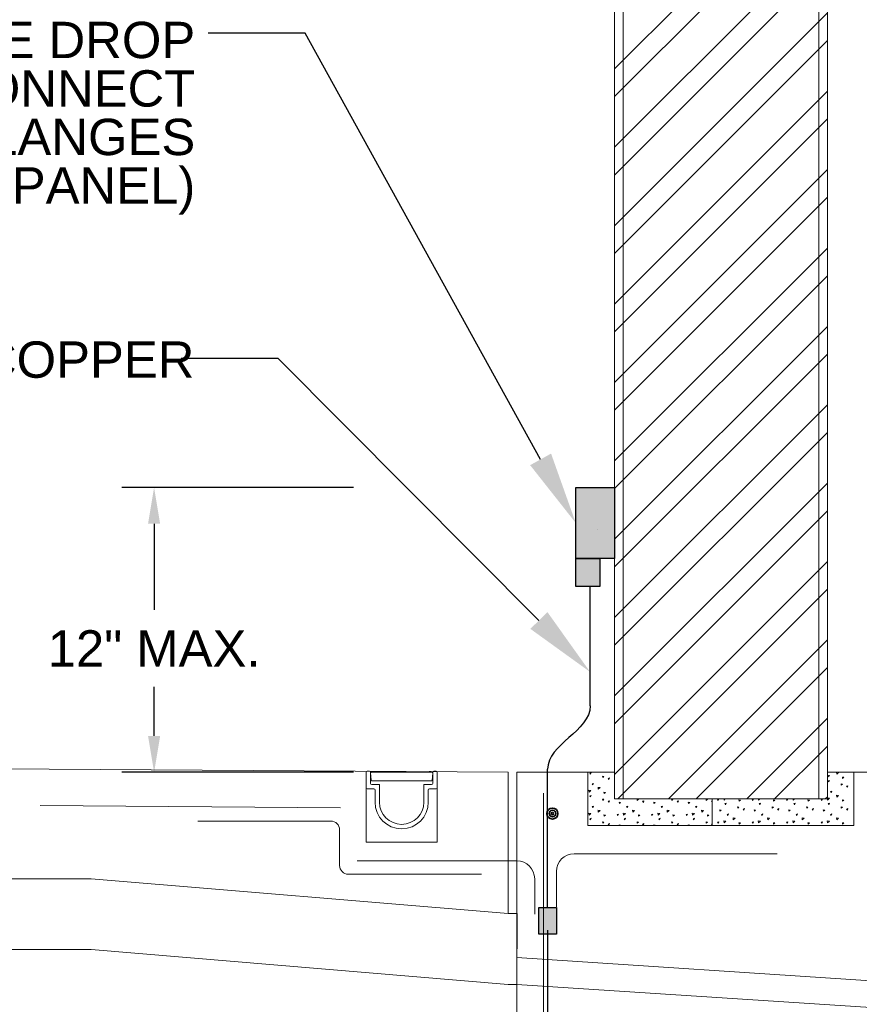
# Model space of a CAD drawing. Header units: inches. Extents: x 577 to 9538, y 274 to 2902.
# Tile 3 of 16: x 766 to 974, y 490 to 734. Entities that reach past the tile are written whole.
import ezdxf
from ezdxf import colors
from ezdxf.entities.mleader import LeaderData, LeaderLine
from ezdxf.math import Vec2, Vec3

# ---------------------------------------------------------------- set-up
doc = ezdxf.new("R2010")
doc.units = ezdxf.units.IN
doc.header["$MEASUREMENT"] = 0
for name, color, linetype, lineweight in [('E-ANNO-TEXT', 7, 'Continuous', 25), ('E-DETL-GRPH', 7, 'Continuous', 35), ('S-301 Building Sections [E-201 Reference]$0$G-ELECT-REF', 253, 'Continuous', 9)]:
    doc.layers.add(name, color=color, linetype=linetype, lineweight=lineweight)
doc.styles.get("Standard").update_dxf_attribs({"font": 'arial.ttf'})
doc.dimstyles.get("Standard").update_dxf_attribs({"dimtxt": 0.18, "dimasz": 0.18, "dimexe": 0.18, "dimexo": 0.0625, "dimgap": 0.09, "dimtad": 0, "dimtih": 1, "dimtoh": 1, "dimdec": 4, "dimzin": 0, "dimdsep": 46, "dimtxsty": 'Standard', "dimcen": 0.09, "dimadec": 0, "dimazin": 0, "dimtfac": 1, "dimtdec": 4, "dimtofl": 0, "dimtmove": 0, "dimatfit": 3, "dimfxl": 1, "dimtolj": 1, "dimtzin": 0, "dimarcsym": 0})

# ---------------------------------------------------------------- blocks, each defined once
blk = doc.blocks.new('S-301 Building Sections [E-201 Reference]')
at = {"color": 9}
for radius in [0.312, 0.188, 0.0625]:
    blk.add_circle((686.868, 256.618), radius, dxfattribs=at)
at = {"layer": 'S-301 Building Sections [E-201 Reference]$0$G-ELECT-REF', "color": 9}
for p, q in [((702.368, 257.447), (702.368, 329.293)), ((690.368, 257.447), (690.368, 317.691)), ((648.118, 259.197), (684.368, 258.947)), ((676.368, 258.947), (676.368, 255.007)), ((676.428, 259.007), (676.558, 259.007)), ((676.618, 258.947), (676.618, 258.317)), ((676.618, 258.947), (680.118, 258.947)), ((676.618, 258.906), (676.647, 258.494)), ((676.658, 258.947), (680.077, 258.947)), ((676.804, 258.988), (676.825, 258.988)), ((677.392, 258.947), (677.31, 258.947)), ((677.799, 258.947), (677.717, 258.947)), ((678.206, 258.947), (678.124, 258.947)), ((678.124, 258.946), (678.206, 258.946)), ((678.531, 258.947), (678.613, 258.947)), ((679.505, 258.947), (679.587, 258.947)), ((679.992, 258.988), (679.97, 258.988)), ((680.118, 258.906), (680.101, 258.669)), ((680.118, 258.947), (680.118, 258.317)), ((680.308, 259.007), (680.178, 259.007)), ((680.368, 258.947), (680.368, 255.007)), ((684.368, 258.947), (684.368, 250.989)), ((690.368, 258.947), (684.868, 258.947)), ((684.868, 258.947), (684.868, 240.947)), ((688.868, 255.947), (688.868, 258.947)), ((688.868, 258.947), (690.368, 258.947)), ((690.368, 258.947), (690.368, 257.447)), ((702.368, 257.447), (702.368, 258.947)), ((702.368, 258.947), (703.368, 258.947)), ((707.868, 258.947), (702.368, 258.947)), ((703.368, 258.947), (703.868, 258.947)), ((703.868, 258.947), (703.868, 255.947)), ((676.678, 258.257), (677.118, 258.257)), ((676.687, 258.459), (676.817, 258.459)), ((676.687, 258.459), (680.049, 258.459)), ((677.118, 258.257), (677.118, 257.257)), ((679.527, 258.459), (677.269, 258.459)), ((680.058, 258.257), (679.618, 258.257)), ((679.618, 258.257), (679.618, 257.257)), ((679.978, 258.459), (680.049, 258.459)), ((680.101, 258.669), (680.089, 258.494)), ((676.368, 258.067), (676.368, 257.757)), ((676.428, 258.007), (676.805, 258.007)), ((676.868, 257.944), (676.868, 257.257)), ((679.868, 257.944), (679.868, 257.257)), ((680.308, 258.007), (679.93, 258.007)), ((680.368, 258.067), (680.368, 257.757)), ((680.368, 257.757), (680.368, 257.257)), ((686.368, 231.947), (686.368, 257.772)), ((657.978, 257.072), (674.923, 256.947)), ((690.368, 257.447), (694.825, 257.447)), ((694.825, 257.447), (695.868, 257.447)), ((695.868, 255.947), (695.868, 257.447)), ((695.868, 257.447), (696.911, 257.447)), ((695.868, 257.447), (695.868, 255.947)), ((696.911, 257.447), (702.368, 257.447)), ((696.911, 257.447), (696.911, 257.447)), ((666.868, 256.197), (674.368, 256.197)), ((695.868, 255.947), (688.868, 255.947)), ((688.868, 255.947), (688.868, 255.947)), ((703.868, 255.947), (695.868, 255.947)), ((674.868, 255.697), (674.868, 253.697)), ((676.368, 255.007), (680.368, 255.007)), ((688.089, 254.351), (699.536, 254.351)), ((684.868, 253.947), (675.868, 253.947)), ((675.368, 253.197), (682.868, 253.197)), ((687.089, 251.351), (687.089, 253.351)), ((648.25, 252.947), (660.868, 252.947)), ((660.868, 252.947), (684.368, 250.989)), ((685.868, 250.947), (685.868, 252.947)), ((684.368, 250.989), (684.872, 250.989)), ((684.872, 250.989), (684.868, 246.989)), ((660.868, 248.947), (648.25, 248.947)), ((684.368, 246.989), (660.868, 248.947)), ((684.868, 248.494), (707.868, 246.994)), ((684.868, 246.989), (684.368, 246.989)), ((684.868, 246.989), (707.868, 245.489))]:
    blk.add_line(p, q, dxfattribs=at)
at = {"layer": 'S-301 Building Sections [E-201 Reference]$0$G-ELECT-REF', "color": 9, "ltscale": 0.075}
for p, q in [((701.881, 257.447), (701.881, 328.614)), ((690.855, 257.447), (690.855, 317.624))]:
    blk.add_line(p, q, dxfattribs=at)
at = {"layer": 'S-301 Building Sections [E-201 Reference]$0$G-ELECT-REF', "color": 9, "linetype": 'Continuous'}
for p, q in [((690.368, 298.602), (702.368, 310.602)), ((690.368, 297.04), (702.368, 309.04)), ((690.368, 294.183), (702.368, 306.183)), ((690.368, 292.62), (702.368, 304.62)), ((690.368, 289.763), (702.368, 301.763)), ((690.368, 288.201), (702.368, 300.201)), ((690.368, 285.344), (702.368, 297.344)), ((690.368, 283.781), (702.368, 295.781)), ((690.368, 280.924), (702.368, 292.924)), ((690.368, 279.362), (702.368, 291.362)), ((690.368, 276.505), (702.368, 288.505)), ((690.368, 274.943), (702.368, 286.943)), ((690.368, 272.086), (702.368, 284.086)), ((690.368, 270.523), (702.368, 282.523)), ((690.368, 267.666), (702.368, 279.666)), ((690.368, 266.104), (702.368, 278.104)), ((690.368, 263.247), (702.368, 275.247)), ((690.368, 261.684), (702.368, 273.684)), ((690.368, 258.827), (702.368, 270.827)), ((690.55, 257.447), (702.368, 269.265)), ((693.407, 257.447), (702.368, 266.408)), ((694.969, 257.447), (702.368, 264.845)), ((697.826, 257.447), (702.368, 261.989)), ((699.389, 257.447), (702.368, 260.426)), ((702.246, 257.447), (702.368, 257.569))]:
    blk.add_line(p, q, dxfattribs=at)
at = {"layer": 'S-301 Building Sections [E-201 Reference]$0$G-ELECT-REF', "color": 9, "linetype": 'Continuous', "extrusion": (0, 0, -1)}
for p, q in [((688.968, 258.904), (689.044, 258.929)), ((689.01, 258.841), (688.969, 258.904)), ((689.01, 258.841), (689.043, 258.929)), ((689.702, 258.65), (689.692, 258.725)), ((689.696, 258.725), (689.774, 258.711)), ((689.702, 258.65), (689.775, 258.71)), ((702.368, 258.779), (702.483, 258.765)), ((702.382, 258.668), (702.368, 258.762)), ((702.382, 258.668), (702.484, 258.765)), ((702.886, 258.945), (703.005, 258.931)), ((702.903, 258.834), (702.886, 258.945)), ((702.903, 258.834), (703.005, 258.931)), ((689.101, 258.295), (689.177, 258.32)), ((689.143, 258.233), (689.101, 258.295)), ((689.143, 258.233), (689.176, 258.321)), ((690.008, 258.6), (690.083, 258.625)), ((690.05, 258.537), (690.008, 258.6)), ((690.05, 258.537), (690.083, 258.625)), ((702.417, 258.465), (702.492, 258.49)), ((702.459, 258.403), (702.417, 258.465)), ((702.459, 258.403), (702.492, 258.491)), ((703.151, 258.212), (703.141, 258.286)), ((703.144, 258.286), (703.223, 258.272)), ((703.151, 258.212), (703.223, 258.271)), ((703.229, 258.603), (703.219, 258.677)), ((703.223, 258.678), (703.301, 258.663)), ((703.229, 258.603), (703.301, 258.663)), ((703.456, 258.161), (703.532, 258.186)), ((703.498, 258.099), (703.456, 258.161)), ((703.498, 258.099), (703.531, 258.186)), ((688.916, 257.93), (689.035, 257.916)), ((688.934, 257.819), (688.917, 257.93)), ((688.934, 257.819), (689.036, 257.916)), ((688.968, 257.616), (689.044, 257.641)), ((689.01, 257.554), (688.969, 257.616)), ((689.01, 257.554), (689.043, 257.641)), ((689.437, 258.096), (689.556, 258.082)), ((689.455, 257.985), (689.438, 258.096)), ((689.455, 257.985), (689.557, 258.081)), ((689.781, 257.754), (689.771, 257.828)), ((689.774, 257.828), (689.853, 257.814)), ((689.781, 257.754), (689.853, 257.813)), ((702.55, 257.857), (702.625, 257.882)), ((702.592, 257.794), (702.55, 257.857)), ((702.592, 257.795), (702.625, 257.882)), ((702.886, 257.657), (703.005, 257.643)), ((702.903, 257.546), (702.886, 257.657)), ((702.903, 257.546), (703.005, 257.643)), ((689.101, 257.008), (689.177, 257.033)), ((689.143, 256.945), (689.176, 257.033)), ((689.702, 257.362), (689.692, 257.437)), ((689.696, 257.437), (689.774, 257.423)), ((689.702, 257.362), (689.775, 257.422)), ((690.008, 257.312), (690.083, 257.337)), ((690.05, 257.249), (690.008, 257.312)), ((690.05, 257.249), (690.083, 257.337)), ((690.643, 257.189), (690.632, 257.263)), ((690.636, 257.264), (690.714, 257.25)), ((690.643, 257.189), (690.715, 257.249)), ((691.047, 257.008), (691.123, 257.033)), ((691.089, 256.945), (691.122, 257.033)), ((691.648, 257.362), (691.638, 257.437)), ((691.641, 257.437), (691.72, 257.423)), ((691.648, 257.362), (691.72, 257.422)), ((691.953, 257.312), (692.029, 257.337)), ((691.995, 257.249), (691.954, 257.312)), ((691.995, 257.249), (692.028, 257.337)), ((692.588, 257.189), (692.578, 257.263)), ((692.582, 257.264), (692.66, 257.25)), ((692.588, 257.189), (692.66, 257.249)), ((692.993, 257.008), (693.068, 257.033)), ((693.035, 256.945), (693.068, 257.033)), ((693.594, 257.362), (693.584, 257.437)), ((693.587, 257.437), (693.666, 257.423)), ((693.594, 257.362), (693.666, 257.422)), ((693.899, 257.312), (693.975, 257.337)), ((693.941, 257.249), (693.899, 257.312)), ((693.941, 257.249), (693.974, 257.337)), ((694.534, 257.189), (694.524, 257.263)), ((694.527, 257.264), (694.606, 257.25)), ((694.534, 257.189), (694.606, 257.249)), ((694.938, 257.008), (695.014, 257.033)), ((694.98, 256.945), (695.013, 257.033)), ((695.539, 257.362), (695.529, 257.437)), ((695.533, 257.437), (695.611, 257.423)), ((695.539, 257.362), (695.612, 257.422)), ((695.845, 257.312), (695.868, 257.319)), ((695.868, 257.278), (695.845, 257.312)), ((696.177, 257.415), (696.252, 257.44)), ((696.219, 257.353), (696.177, 257.415)), ((696.219, 257.353), (696.252, 257.44)), ((696.545, 257.38), (696.535, 257.447)), ((696.545, 257.38), (696.615, 257.447)), ((696.58, 257.177), (696.655, 257.202)), ((696.622, 257.115), (696.58, 257.177)), ((696.622, 257.115), (696.655, 257.203)), ((697.392, 257.315), (697.382, 257.389)), ((697.386, 257.39), (697.464, 257.376)), ((697.392, 257.315), (697.464, 257.375)), ((698.122, 257.415), (698.198, 257.44)), ((698.164, 257.353), (698.122, 257.415)), ((698.164, 257.353), (698.197, 257.44)), ((698.491, 257.38), (698.481, 257.447)), ((698.491, 257.38), (698.561, 257.447)), ((698.525, 257.177), (698.601, 257.202)), ((698.567, 257.115), (698.526, 257.177)), ((698.567, 257.115), (698.601, 257.203)), ((699.338, 257.315), (699.328, 257.389)), ((699.331, 257.39), (699.41, 257.376)), ((699.338, 257.315), (699.41, 257.375)), ((700.068, 257.415), (700.144, 257.44)), ((700.11, 257.353), (700.068, 257.415)), ((700.11, 257.353), (700.143, 257.44)), ((700.436, 257.38), (700.426, 257.447)), ((700.436, 257.38), (700.507, 257.447)), ((700.471, 257.177), (700.547, 257.202)), ((700.513, 257.115), (700.471, 257.177)), ((700.513, 257.115), (700.546, 257.203)), ((701.283, 257.315), (701.273, 257.389)), ((701.277, 257.39), (701.355, 257.376)), ((701.283, 257.315), (701.356, 257.375)), ((702.014, 257.415), (702.089, 257.44)), ((702.056, 257.353), (702.014, 257.415)), ((702.056, 257.353), (702.089, 257.44)), ((702.368, 257.491), (702.483, 257.477)), ((702.382, 257.38), (702.368, 257.474)), ((702.382, 257.38), (702.484, 257.477)), ((702.417, 257.177), (702.492, 257.202)), ((702.459, 257.115), (702.417, 257.177)), ((702.459, 257.115), (702.492, 257.203)), ((703.229, 257.315), (703.219, 257.389)), ((703.223, 257.39), (703.301, 257.376)), ((703.229, 257.315), (703.301, 257.375)), ((688.916, 256.642), (689.035, 256.628)), ((688.934, 256.531), (688.917, 256.642)), ((688.934, 256.531), (689.036, 256.628)), ((689.143, 256.945), (689.101, 257.008)), ((689.437, 256.808), (689.556, 256.794)), ((689.455, 256.697), (689.438, 256.808)), ((689.455, 256.697), (689.557, 256.794)), ((689.781, 256.466), (689.771, 256.54)), ((689.774, 256.541), (689.853, 256.526)), ((689.781, 256.466), (689.853, 256.526)), ((690.511, 256.566), (690.587, 256.591)), ((690.553, 256.503), (690.511, 256.566)), ((690.553, 256.503), (690.586, 256.591)), ((690.879, 256.531), (690.862, 256.642)), ((690.862, 256.642), (690.981, 256.628)), ((690.879, 256.531), (690.981, 256.628)), ((691.089, 256.945), (691.047, 257.008)), ((691.383, 256.808), (691.502, 256.794)), ((691.4, 256.697), (691.384, 256.808)), ((691.4, 256.697), (691.503, 256.794)), ((691.726, 256.466), (691.716, 256.54)), ((691.72, 256.541), (691.798, 256.526)), ((691.726, 256.466), (691.799, 256.526)), ((692.457, 256.566), (692.532, 256.591)), ((692.499, 256.503), (692.457, 256.566)), ((692.499, 256.503), (692.532, 256.591)), ((692.825, 256.531), (692.808, 256.642)), ((692.808, 256.642), (692.926, 256.628)), ((692.825, 256.531), (692.927, 256.628)), ((693.035, 256.945), (692.993, 257.008)), ((693.329, 256.808), (693.447, 256.794)), ((693.346, 256.697), (693.329, 256.808)), ((693.346, 256.697), (693.448, 256.794)), ((693.672, 256.466), (693.662, 256.54)), ((693.666, 256.541), (693.744, 256.526)), ((693.672, 256.466), (693.744, 256.526)), ((694.402, 256.566), (694.478, 256.591)), ((694.444, 256.503), (694.403, 256.566)), ((694.444, 256.503), (694.477, 256.591)), ((694.753, 256.642), (694.872, 256.628)), ((694.771, 256.531), (694.754, 256.642)), ((694.771, 256.531), (694.873, 256.628)), ((694.98, 256.945), (694.939, 257.008)), ((695.275, 256.808), (695.393, 256.794)), ((695.292, 256.697), (695.275, 256.808)), ((695.292, 256.697), (695.394, 256.794)), ((695.618, 256.466), (695.608, 256.54)), ((695.611, 256.541), (695.69, 256.526)), ((695.618, 256.466), (695.69, 256.526)), ((696.308, 256.75), (696.298, 256.825)), ((696.302, 256.825), (696.38, 256.811)), ((696.308, 256.75), (696.38, 256.81)), ((696.713, 256.569), (696.788, 256.594)), ((696.755, 256.507), (696.713, 256.569)), ((696.755, 256.507), (696.788, 256.594)), ((697.314, 256.924), (697.303, 256.998)), ((697.307, 256.999), (697.385, 256.984)), ((697.314, 256.924), (697.386, 256.984)), ((697.619, 256.873), (697.695, 256.898)), ((697.661, 256.811), (697.619, 256.873)), ((697.661, 256.811), (697.694, 256.899)), ((698.254, 256.75), (698.244, 256.825)), ((698.247, 256.825), (698.326, 256.811)), ((698.254, 256.75), (698.326, 256.81)), ((698.658, 256.569), (698.734, 256.594)), ((698.7, 256.507), (698.658, 256.569)), ((698.7, 256.507), (698.733, 256.594)), ((699.259, 256.924), (699.249, 256.998)), ((699.253, 256.999), (699.331, 256.984)), ((699.259, 256.924), (699.332, 256.984)), ((699.565, 256.873), (699.64, 256.898)), ((699.607, 256.811), (699.565, 256.873)), ((699.607, 256.811), (699.64, 256.899)), ((700.2, 256.75), (700.189, 256.825)), ((700.193, 256.825), (700.271, 256.811)), ((700.2, 256.75), (700.272, 256.81)), ((700.604, 256.569), (700.68, 256.594)), ((700.646, 256.507), (700.604, 256.569)), ((700.646, 256.507), (700.679, 256.594)), ((701.205, 256.924), (701.195, 256.998)), ((701.198, 256.999), (701.277, 256.984)), ((701.205, 256.924), (701.277, 256.984)), ((701.51, 256.873), (701.586, 256.898)), ((701.552, 256.811), (701.511, 256.873)), ((701.552, 256.811), (701.585, 256.899)), ((702.145, 256.75), (702.135, 256.825)), ((702.139, 256.825), (702.217, 256.811)), ((702.145, 256.75), (702.218, 256.81)), ((702.55, 256.569), (702.625, 256.594)), ((702.592, 256.507), (702.55, 256.569)), ((702.592, 256.507), (702.625, 256.594)), ((703.151, 256.924), (703.141, 256.998)), ((703.144, 256.999), (703.223, 256.984)), ((703.151, 256.924), (703.223, 256.984)), ((703.456, 256.873), (703.532, 256.898)), ((703.498, 256.811), (703.456, 256.873)), ((703.498, 256.811), (703.531, 256.899)), ((688.968, 256.328), (689.044, 256.353)), ((689.01, 256.266), (688.969, 256.328)), ((689.01, 256.266), (689.043, 256.353)), ((689.702, 256.075), (689.692, 256.149)), ((689.696, 256.149), (689.774, 256.135)), ((689.702, 256.075), (689.775, 256.134)), ((690.008, 256.024), (690.083, 256.049)), ((690.05, 255.962), (690.008, 256.024)), ((690.05, 255.962), (690.083, 256.049)), ((690.636, 255.947), (690.632, 255.975)), ((690.636, 255.976), (690.714, 255.962)), ((690.698, 255.947), (690.715, 255.961)), ((690.914, 256.328), (690.99, 256.353)), ((690.956, 256.266), (690.914, 256.328)), ((690.956, 256.266), (690.989, 256.353)), ((691.648, 256.075), (691.638, 256.149)), ((691.641, 256.149), (691.72, 256.135)), ((691.648, 256.075), (691.72, 256.134)), ((691.953, 256.024), (692.029, 256.049)), ((691.995, 255.962), (691.954, 256.024)), ((691.995, 255.962), (692.028, 256.049)), ((692.582, 255.947), (692.578, 255.975)), ((692.582, 255.976), (692.66, 255.962)), ((692.644, 255.947), (692.66, 255.961)), ((692.86, 256.328), (692.935, 256.353)), ((692.902, 256.266), (692.86, 256.328)), ((692.902, 256.266), (692.935, 256.353)), ((693.594, 256.075), (693.584, 256.149)), ((693.587, 256.149), (693.666, 256.135)), ((693.594, 256.075), (693.666, 256.134)), ((693.899, 256.024), (693.975, 256.049)), ((693.941, 255.962), (693.899, 256.024)), ((693.941, 255.962), (693.974, 256.049)), ((694.528, 255.947), (694.524, 255.975)), ((694.527, 255.976), (694.606, 255.962)), ((694.589, 255.947), (694.606, 255.961)), ((694.805, 256.328), (694.881, 256.353)), ((694.847, 256.266), (694.806, 256.328)), ((694.847, 256.266), (694.881, 256.353)), ((695.539, 256.075), (695.529, 256.149)), ((695.533, 256.149), (695.611, 256.135)), ((695.539, 256.075), (695.612, 256.134)), ((695.845, 256.024), (695.868, 256.031)), ((695.868, 255.99), (695.845, 256.024)), ((696.177, 256.127), (696.252, 256.152)), ((696.219, 256.065), (696.177, 256.127)), ((696.219, 256.065), (696.252, 256.152)), ((696.528, 256.204), (696.646, 256.19)), ((696.545, 256.093), (696.528, 256.204)), ((696.545, 256.093), (696.647, 256.189)), ((697.049, 256.37), (697.167, 256.355)), ((697.066, 256.258), (697.049, 256.37)), ((697.066, 256.258), (697.168, 256.355)), ((697.392, 256.027), (697.382, 256.101)), ((697.386, 256.102), (697.464, 256.088)), ((697.392, 256.027), (697.464, 256.087)), ((698.122, 256.127), (698.198, 256.152)), ((698.164, 256.065), (698.122, 256.127)), ((698.164, 256.065), (698.197, 256.152)), ((698.473, 256.204), (698.592, 256.19)), ((698.491, 256.093), (698.474, 256.204)), ((698.491, 256.093), (698.593, 256.189)), ((698.994, 256.37), (699.113, 256.355)), ((699.012, 256.258), (698.995, 256.37)), ((699.012, 256.258), (699.114, 256.355)), ((699.338, 256.027), (699.328, 256.101)), ((699.331, 256.102), (699.41, 256.088)), ((699.338, 256.027), (699.41, 256.087)), ((700.068, 256.127), (700.144, 256.152)), ((700.11, 256.065), (700.068, 256.127)), ((700.11, 256.065), (700.143, 256.152)), ((700.419, 256.204), (700.538, 256.19)), ((700.436, 256.093), (700.419, 256.204)), ((700.436, 256.093), (700.538, 256.189)), ((700.94, 256.37), (701.059, 256.355)), ((700.957, 256.258), (700.941, 256.37)), ((700.957, 256.258), (701.06, 256.355)), ((701.283, 256.027), (701.273, 256.101)), ((701.277, 256.102), (701.355, 256.088)), ((701.283, 256.027), (701.356, 256.087)), ((702.014, 256.127), (702.089, 256.152)), ((702.056, 256.065), (702.014, 256.127)), ((702.056, 256.065), (702.089, 256.152)), ((702.365, 256.204), (702.483, 256.19)), ((702.382, 256.093), (702.365, 256.204)), ((702.382, 256.093), (702.484, 256.189)), ((702.886, 256.37), (703.005, 256.355)), ((702.903, 256.258), (702.886, 256.37)), ((702.903, 256.258), (703.005, 256.355)), ((703.229, 256.027), (703.219, 256.101)), ((703.223, 256.102), (703.301, 256.088)), ((703.229, 256.027), (703.301, 256.087))]:
    blk.add_line(p, q, dxfattribs=at)
at = {"layer": 'S-301 Building Sections [E-201 Reference]$0$G-ELECT-REF', "color": 9}
for centre, radius, start, end in [((676.428, 258.947), 0.06, 90, 180), ((676.558, 258.947), 0.06, 0, 90), ((676.658, 258.906), 0.0407, 90, 180), ((676.713, 259.008), 0.061, 270, 318.1897), ((676.804, 258.927), 0.061, 90, 138.1897), ((676.825, 258.927), 0.061, 41.8103, 90), ((676.916, 259.008), 0.061, 221.8103, 270), ((679.879, 259.008), 0.061, 270, 318.1897), ((679.97, 258.927), 0.061, 90, 138.1897), ((679.992, 258.927), 0.061, 41.8103, 90), ((680.083, 259.008), 0.061, 221.8103, 270), ((680.077, 258.906), 0.0407, 0, 90), ((680.178, 258.947), 0.06, 90, 180), ((680.308, 258.947), 0.06, 0, 90), ((676.678, 258.317), 0.06, 180, 270), ((676.687, 258.499), 0.0407, 180, 270), ((680.049, 258.499), 0.0407, 270, 0), ((680.058, 258.317), 0.06, 270, 0), ((676.428, 258.067), 0.06, 180, 270), ((676.805, 257.944), 0.0625, 0, 90), ((679.93, 257.944), 0.0625, 90, 180), ((680.308, 258.067), 0.06, 270, 0), ((678.368, 257.257), 1.5, 180, 0), ((678.368, 257.257), 1.25, 180, 0), ((684.868, 252.947), 1, 0, 90)]:
    blk.add_arc(centre, radius, start, end, dxfattribs=at)
at = {"layer": 'S-301 Building Sections [E-201 Reference]$0$G-ELECT-REF', "color": 9, "extrusion": (0, 0, -1)}
for centre, radius, start, end in [((-674.368, 255.697), 0.5, 90, 180), ((-688.089, 253.351), 1, 0, 90), ((-675.368, 253.697), 0.5, 270, 0)]:
    blk.add_arc(centre, radius, start, end, dxfattribs=at)
blk = doc.blocks.new('*D8')
at = {"layer": 'Defpoints', "color": 0, "transparency": 16777216}
for p in [(904.07, 618.11), (799.68, 547.61), (904.07, 547.61)]:
    blk.add_point(p, dxfattribs=at)
at = {"layer": 'E-ANNO-TEXT', "color": 0, "lineweight": -2, "transparency": 16777216}
for p, q in [((849.07, 618.11), (791.68, 618.11)), ((799.68, 609.11), (799.68, 587.78)), ((799.68, 556.61), (799.68, 568.74)), ((849.07, 547.61), (791.68, 547.61))]:
    blk.add_line(p, q, dxfattribs=at)
at = {"layer": 'E-ANNO-TEXT', "color": 0, "transparency": 16777216}
for points in [[(798.18, 609.11), (801.18, 609.11), (799.68, 618.11)], [(798.18, 556.61), (801.18, 556.61), (799.68, 547.61)]]:
    blk.add_solid(points, dxfattribs=at)
at = {"layer": 'E-ANNO-TEXT', "color": 0, "transparency": 16777216, "insert": (799.68, 578.26), "char_height": 9, "width": 54.0709, "attachment_point": 5}
blk.add_mtext('\\A1;12" MAX.', dxfattribs=at)

msp = doc.modelspace()

# ---------------------------------------------------------------- hatches: boundary and pattern name
at = {"layer": 'E-ANNO-TEXT'}
h = msp.add_hatch(color=0, dxfattribs=at)
h.dxf.hatch_style = 1
h.paths.add_polyline_path([(910.25057, 618.10503), (904.06651, 618.10503), (904.06651, 600.51098), (910.25219, 600.51098)])
h.paths.add_polyline_path([(913.64783, 618.10503), (910.25057, 618.10503), (910.25219, 600.51098), (913.64783, 600.51098)])
h = msp.add_hatch(color=0, dxfattribs=at)
h.dxf.hatch_style = 1
h.paths.add_polyline_path([(910.01944, 600.51098), (904.06651, 600.51098), (904.06651, 593.61084), (910.01944, 593.61084)])
h = msp.add_hatch(color=0, dxfattribs=at)
h.dxf.hatch_style = 1
h.paths.add_polyline_path([(899.26765, 514.09749), (894.93396, 514.09749), (894.93396, 507.53039), (899.26765, 507.53039)])

# ---------------------------------------------------------------- linework, layer by layer
at = {"layer": 'E-ANNO-TEXT', "color": 0}
for p, q in [((909.49149, 607.81833), (909.49149, 607.81833)), ((907.62013, 600.48388), (907.62013, 600.48388)), ((907.627, 564.04833), (907.627, 593.61084)), ((897.1008, 514.09749), (897.1008, 548.33693)), ((897.1008, 508.54415), (897.1008, 441.41789))]:
    msp.add_line(p, q, dxfattribs=at)
for points in [[(904.06651, 618.10503), (913.64783, 618.10503), (913.64783, 600.51098), (904.06651, 600.51098)], [(904.06651, 600.51098), (910.01944, 600.51098), (910.01944, 593.61084), (904.06651, 593.61084)], [(899.26765, 514.09749), (899.26765, 507.53039), (894.93396, 507.53039), (894.93396, 514.09749)]]:
    msp.add_lwpolyline(points, close=True, dxfattribs=at)
msp.add_open_spline([(907.627, 564.04833), (907.62564, 557.74446), (897.1008, 554.6408), (897.1008, 548.33693)], degree=3, dxfattribs=at)

# ---------------------------------------------------------------- block references
at = {"layer": 'E-DETL-GRPH', "color": 0, "xscale": 4.390625, "yscale": 4.390625, "zscale": 4.390625}
msp.add_blockref('S-301 Building Sections [E-201 Reference]', (-2117.49822, -589.33021), dxfattribs=at)

# ---------------------------------------------------------------- texts
at = {"layer": 'E-ANNO-TEXT', "color": 0, "char_height": 9, "attachment_point": 1, "line_spacing_factor": 0.8}
for s, width, heights, insert in [('\\A1;\\pxqr;VERTICAL CABLE DROP EXOTERMIC WELD.  CONNECT TO STEEL CHANNEL FLANGES EACH END.  (TWO PER PANEL)', 197.1239811, [102.25817], (612.7418, 733.38605)), ('\\A1;#4/0 AWG BARE COPPER', 155.6300516, [17.98253], (657.35769, 654.26585))]:
    msp.add_mtext_dynamic_manual_height_columns(s, width=width, gutter_width=48, heights=heights, dxfattribs=dict(at, insert=insert))

# ---------------------------------------------------------------- dimensions: what is measured, and where the dimension line sits
at = {"layer": 'E-ANNO-TEXT', "color": 0}
dim = msp.add_linear_dim(base=(799.67573, 547.60872), p1=(904.06651, 618.10503), p2=(904.06651, 547.60872), angle=90, text='12" MAX.', dimstyle='Standard', override={"dimtxt": 9, "dimasz": 9, "dimexe": 8, "dimexo": 55, "dimgap": 5, "dimdec": 0, "dimlunit": 3}, dxfattribs=at)
dim.commit()
dim.dimension.update_dxf_attribs({"geometry": '*D8', "text_midpoint": (799.67573, 578.25864), "dimtype": 160})

# ---------------------------------------------------------------- leaders
ml = msp.add_multileader_mtext('Standard', dxfattribs=at)
ml.set_content('')
ml.set_leader_properties()
ml.build(insert=Vec2(0, 0))
ml.multileader.update_dxf_attribs({"dogleg_length": 24, "arrow_head_size": 18})
ctx = ml.context
ctx.base_point, ctx.char_height, ctx.arrow_head_size, ctx.landing_gap_size, ctx.plane_origin = Vec3(812.79109, 730.53507), 0.18, 18, 0.125, Vec3(364.04105, 742.41563)
ctx.text_align_type = 2
notes = []
notes.append((ctx, [(1, (1, 1, 0), (837.04109, 730.53507), (-1, 0), 24, [(0, [(904.06651, 609.308)], 0, [])])]))
ctx.mtext.insert, ctx.mtext.alignment, ctx.mtext.flow_direction = Vec3(812.91609, 730.62507), 3, 5
ml = msp.add_multileader_mtext('Standard', dxfattribs=at)
ml.set_content('')
ml.set_leader_properties()
ml.build(insert=Vec2(0, 0))
ml.multileader.update_dxf_attribs({"dogleg_length": 24, "arrow_head_size": 18})
ctx = ml.context
ctx.base_point, ctx.char_height, ctx.arrow_head_size, ctx.landing_gap_size, ctx.plane_origin = Vec3(806.13645, 650.06256), 0.18, 18, 0.125, Vec3(375.67315, 659.47198)
ctx.text_align_type = 2
notes.append((ctx, [(1, (1, 1, 0), (830.38645, 650.06256), (-1, 0), 24, [(0, [(907.627, 572.42375)], 0, [])])]))
ctx.mtext.insert, ctx.mtext.alignment, ctx.mtext.flow_direction = Vec3(806.26145, 650.15256), 3, 5
for ctx, leaders in notes:
    for number, flags, end, landing, length, lines in leaders:
        leader = LeaderData()
        leader.index, (leader.has_last_leader_line, leader.has_dogleg_vector, leader.attachment_direction) = number, flags
        leader.last_leader_point, leader.dogleg_vector, leader.dogleg_length = Vec3(end), Vec3(landing), length
        for number, points, colour, breaks in lines:
            line = LeaderLine()
            line.index, line.vertices, line.color, line.breaks = number, Vec3.list(points), colors.encode_raw_color(colour), breaks
            leader.lines.append(line)
        ctx.leaders.append(leader)

doc.saveas('drawing.dxf')
